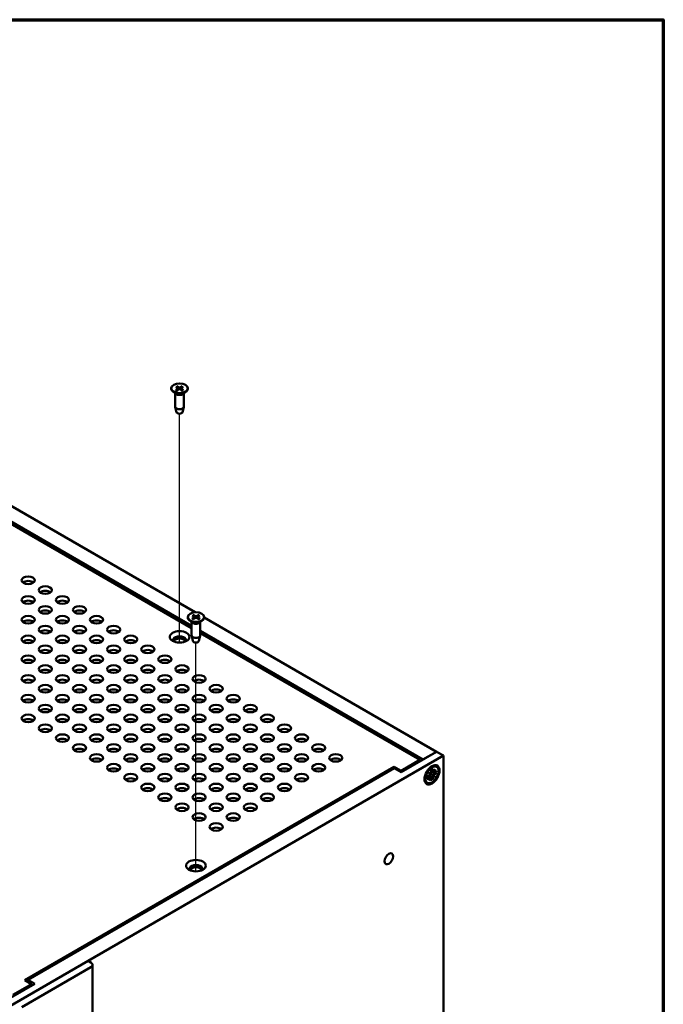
# Model space of a CAD drawing. Header units: millimetres. Extents: x 25 to 1702, y 51 to 1067.
# Tile 15 of 15: x 1490 to 1702, y 743 to 1067. Entities that reach past the tile are written whole.
import ezdxf

# ---------------------------------------------------------------- set-up
doc = ezdxf.new("R2010")
doc.units = ezdxf.units.MM
doc.header["$LTSCALE"] = 2
for name, color, linetype, lineweight in [('Border (ANSI)', 7, 'Continuous', 70), ('Tweak Trail (ANSI)', 7, 'Continuous', 25), ('Visible (ANSI)', 7, 'Continuous', 50)]:
    doc.layers.add(name, color=color, linetype=linetype, lineweight=lineweight)

# ---------------------------------------------------------------- blocks, each defined once
blk = doc.blocks.new('Borders Default Border')
at = {"layer": 'Border (ANSI)', "flags": 128}
blk.add_lwpolyline([(12.7, 25.4), (12.7, 533.4), (850.9, 533.4), (850.9, 25.4), (12.7, 25.4)], dxfattribs=at)

msp = doc.modelspace()

# ---------------------------------------------------------------- linework, layer by layer
at = {"layer": 'Tweak Trail (ANSI)'}
for p, q in [((1542.871, 862.2405), (1542.871, 937.4101)), ((1548.2627, 787.1126), (1548.2627, 862.2822))]:
    msp.add_line(p, q, dxfattribs=at)
at = {"layer": 'Visible (ANSI)'}
for p, q in [((1548.0378, 872.2005), (1333.6734, 995.9638)), ((1329.1833, 993.3715), (1546.8403, 867.7072)), ((1546.8403, 866.9691), (1329.1833, 992.6334)), ((1540.1564, 945.7665), (1540.1564, 945.6344)), ((1541.726, 943.8897), (1540.6858, 944.7045)), ((1541.6497, 946.2861), (1542.3783, 945.8452)), ((1541.6497, 945.2469), (1542.3783, 945.6879)), ((1541.971, 946.4717), (1542.7348, 946.051)), ((1541.971, 945.0614), (1542.7348, 945.4821)), ((1542.4328, 945.7679), (1542.4424, 945.321)), ((1543.7709, 946.4717), (1543.0072, 946.051)), ((1543.7709, 945.0614), (1543.0072, 945.4821)), ((1543.3091, 945.7679), (1543.2996, 945.321)), ((1544.0923, 946.2861), (1543.3637, 945.8452)), ((1544.0923, 945.2469), (1543.3637, 945.6879)), ((1544.0159, 943.8897), (1545.0561, 944.7045)), ((1545.5856, 945.7665), (1545.5856, 945.6344)), ((1541.4486, 944.1071), (1541.4486, 939.7107)), ((1544.2934, 944.1071), (1544.2934, 939.7107)), ((1541.8776, 937.908), (1541.4627, 939.5953)), ((1543.8643, 937.908), (1544.2793, 939.5953)), ((1545.548, 870.6386), (1545.548, 870.5065)), ((1547.0413, 871.1582), (1547.77, 870.7173)), ((1547.0413, 870.119), (1547.77, 870.56)), ((1547.3627, 871.3438), (1548.1265, 870.9231)), ((1547.3627, 869.9335), (1548.1265, 870.3542)), ((1547.8245, 870.64), (1547.8341, 870.1931)), ((1549.1626, 871.3438), (1548.3989, 870.9231)), ((1549.1626, 869.9335), (1548.3989, 870.3542)), ((1548.7008, 870.64), (1548.6913, 870.1931)), ((1549.484, 871.1582), (1548.7554, 870.7173)), ((1549.484, 870.119), (1548.7554, 870.56)), ((1550.9773, 870.6386), (1550.9773, 870.5065)), ((1627.3349, 826.4183), (1550.9773, 870.5034)), ((1547.1177, 868.7619), (1546.0775, 869.5766)), ((1546.8403, 868.9792), (1546.8403, 864.5828)), ((1549.4076, 868.7619), (1550.4478, 869.5766)), ((1549.6851, 868.9792), (1549.6851, 864.5828)), ((1547.2693, 862.7801), (1546.8544, 864.4674)), ((1549.256, 862.7801), (1549.6709, 864.4674)), ((1549.6851, 866.0647), (1622.8448, 823.8259)), ((1621.7841, 823.7003), (1549.6851, 865.3267)), ((1512.8434, 757.7243), (1629.5799, 825.1221)), ((1615.6676, 819.6822), (1627.3349, 826.4183)), ((1622.8448, 823.8259), (1627.3349, 826.4183)), ((1627.3349, 826.4183), (1629.5799, 825.1221)), ((1629.5799, 825.1221), (1629.5799, 680.5712)), ((1492.0123, 751.3689), (1613.4226, 821.4651)), ((1613.4226, 820.9784), (1613.4226, 821.4651)), ((1613.4226, 821.4651), (1615.6676, 820.1689)), ((1615.6676, 820.1689), (1621.7841, 823.7003)), ((1621.7841, 823.2136), (1621.7841, 823.7003)), ((1627.3195, 821.4454), (1626.9312, 821.6696)), ((1613.4226, 820.9784), (1493.073, 751.4945)), ((1613.4226, 820.9784), (1615.6676, 819.6822)), ((1615.6676, 819.6822), (1615.6676, 820.1689)), ((1624.2557, 818.3772), (1625.0867, 818.6652)), ((1624.2557, 817.4856), (1625.0867, 818.1571)), ((1624.7414, 819.4437), (1625.4344, 819.1817)), ((1624.7414, 819.4437), (1625.1785, 819.1913)), ((1625.3148, 818.9745), (1624.7414, 819.4437)), ((1624.7414, 816.98), (1625.3148, 818.1112)), ((1625.4344, 818.0422), (1624.7414, 816.98)), ((1625.2697, 818.1916), (1624.7708, 818.5557)), ((1625.5435, 818.0335), (1624.8096, 818.5692)), ((1626.1765, 818.6152), (1625.1784, 819.1914)), ((1625.4222, 820.3976), (1625.5882, 819.5339)), ((1626.0899, 819.6122), (1625.5251, 819.8622)), ((1626.3637, 819.4542), (1625.5329, 819.8219)), ((1626.1943, 820.8434), (1626.0283, 819.7879)), ((1626.1943, 817.2579), (1626.0283, 818.1216)), ((1626.875, 818.2118), (1626.1765, 818.6152)), ((1626.1821, 819.6133), (1626.875, 820.6755)), ((1626.875, 818.2118), (1626.1821, 818.4738)), ((1626.875, 820.6755), (1626.3016, 819.5443)), ((1626.3016, 818.681), (1626.875, 818.2118)), ((1627.3608, 820.1699), (1626.5298, 819.4984)), ((1627.3608, 819.2783), (1626.5298, 818.9903)), ((1624.2969, 816.2101), (1623.9086, 816.4343)), ((1625.4222, 816.8121), (1625.5882, 817.8676)), ((1486.603, 742.5822), (1512.8366, 757.7282)), ((1512.8366, 757.7282), (1513.6675, 757.2485)), ((1513.6675, 755.6155), (1491.0931, 742.5822)), ((1514.2533, 611.8811), (1514.2533, 756.432)), ((1495.318, 750.1984), (1483.6508, 743.4623)), ((1494.2574, 750.0727), (1492.0123, 751.3689)), ((1493.073, 750.7565), (1493.073, 751.4945)), ((1493.073, 751.4945), (1495.318, 750.1984)), ((1488.1409, 746.5414), (1494.2574, 750.0727)), ((1494.2574, 749.586), (1494.2574, 750.0727))]:
    msp.add_line(p, q, dxfattribs=at)
for centre, major_axis in [((1542.871, 945.7665), (2.7146, 0)), ((1493.1524, 882.7227), (-2.16, 0)), ((1498.765, 879.4822), (-2.16, 0)), ((1493.1524, 876.2417), (-2.16, 0)), ((1504.3777, 876.2417), (-2.16, 0)), ((1498.765, 873.0013), (-2.16, 0)), ((1509.9903, 873.0013), (-2.16, 0)), ((1493.1524, 869.7608), (-2.16, 0)), ((1504.3777, 869.7608), (-2.16, 0)), ((1515.603, 869.7608), (-2.16, 0)), ((1548.2627, 870.6386), (2.7146, 0)), ((1498.765, 866.5203), (-2.16, 0)), ((1509.9903, 866.5203), (-2.16, 0)), ((1521.2157, 866.5203), (-2.16, 0)), ((1493.1524, 863.2799), (-2.16, 0)), ((1504.3777, 863.2799), (-2.16, 0)), ((1515.603, 863.2799), (-2.16, 0)), ((1526.8283, 863.2799), (-2.16, 0)), ((1542.871, 864.1169), (-3.25, 0)), ((1498.765, 860.0394), (-2.16, 0)), ((1509.9903, 860.0394), (-2.16, 0)), ((1521.2157, 860.0394), (-2.16, 0)), ((1532.441, 860.0394), (-2.16, 0)), ((1493.1524, 856.7989), (-2.16, 0)), ((1504.3777, 856.7989), (-2.16, 0)), ((1515.603, 856.7989), (-2.16, 0)), ((1526.8283, 856.7989), (-2.16, 0)), ((1538.0536, 856.7989), (-2.16, 0)), ((1498.765, 853.5584), (-2.16, 0)), ((1509.9903, 853.5584), (-2.16, 0)), ((1521.2157, 853.5584), (-2.16, 0)), ((1532.441, 853.5584), (-2.16, 0)), ((1543.6663, 853.5584), (-2.16, 0)), ((1493.1524, 850.318), (-2.16, 0)), ((1504.3777, 850.318), (-2.16, 0)), ((1515.603, 850.318), (-2.16, 0)), ((1526.8283, 850.318), (-2.16, 0)), ((1538.0536, 850.318), (-2.16, 0)), ((1549.279, 850.318), (-2.16, 0)), ((1498.765, 847.0775), (-2.16, 0)), ((1509.9903, 847.0775), (-2.16, 0)), ((1521.2157, 847.0775), (-2.16, 0)), ((1532.441, 847.0775), (-2.16, 0)), ((1543.6663, 847.0775), (-2.16, 0)), ((1554.8916, 847.0775), (-2.16, 0)), ((1493.1524, 843.837), (-2.16, 0)), ((1504.3777, 843.837), (-2.16, 0)), ((1515.603, 843.837), (-2.16, 0)), ((1526.8283, 843.837), (-2.16, 0)), ((1538.0536, 843.837), (-2.16, 0)), ((1549.279, 843.837), (-2.16, 0)), ((1560.5043, 843.837), (-2.16, 0)), ((1498.765, 840.5966), (-2.16, 0)), ((1509.9903, 840.5966), (-2.16, 0)), ((1521.2157, 840.5966), (-2.16, 0)), ((1532.441, 840.5966), (-2.16, 0)), ((1543.6663, 840.5966), (-2.16, 0)), ((1554.8916, 840.5966), (-2.16, 0)), ((1566.1169, 840.5966), (-2.16, 0)), ((1493.1524, 837.3561), (-2.16, 0)), ((1504.3777, 837.3561), (-2.16, 0)), ((1515.603, 837.3561), (-2.16, 0)), ((1526.8283, 837.3561), (-2.16, 0)), ((1538.0536, 837.3561), (-2.16, 0)), ((1549.279, 837.3561), (-2.16, 0)), ((1560.5043, 837.3561), (-2.16, 0)), ((1571.7296, 837.3561), (-2.16, 0)), ((1498.765, 834.1156), (-2.16, 0)), ((1509.9903, 834.1156), (-2.16, 0)), ((1521.2157, 834.1156), (-2.16, 0)), ((1532.441, 834.1156), (-2.16, 0)), ((1543.6663, 834.1156), (-2.16, 0)), ((1554.8916, 834.1156), (-2.16, 0)), ((1566.1169, 834.1156), (-2.16, 0)), ((1577.3423, 834.1156), (-2.16, 0)), ((1504.3777, 830.8751), (-2.16, 0)), ((1515.603, 830.8751), (-2.16, 0)), ((1526.8283, 830.8751), (-2.16, 0)), ((1538.0536, 830.8751), (-2.16, 0)), ((1549.279, 830.8751), (-2.16, 0)), ((1560.5043, 830.8751), (-2.16, 0)), ((1571.7296, 830.8751), (-2.16, 0)), ((1582.9549, 830.8751), (-2.16, 0)), ((1509.9903, 827.6347), (-2.16, 0)), ((1521.2157, 827.6347), (-2.16, 0)), ((1532.441, 827.6347), (-2.16, 0)), ((1543.6663, 827.6347), (-2.16, 0)), ((1554.8916, 827.6347), (-2.16, 0)), ((1566.1169, 827.6347), (-2.16, 0)), ((1577.3423, 827.6347), (-2.16, 0)), ((1588.5676, 827.6347), (-2.16, 0)), ((1515.603, 824.3942), (-2.16, 0)), ((1526.8283, 824.3942), (-2.16, 0)), ((1538.0536, 824.3942), (-2.16, 0)), ((1549.279, 824.3942), (-2.16, 0)), ((1560.5043, 824.3942), (-2.16, 0)), ((1571.7296, 824.3942), (-2.16, 0)), ((1582.9549, 824.3942), (-2.16, 0)), ((1594.1802, 824.3942), (-2.16, 0)), ((1521.2157, 821.1537), (-2.16, 0)), ((1532.441, 821.1537), (-2.16, 0)), ((1543.6663, 821.1537), (-2.16, 0)), ((1554.8916, 821.1537), (-2.16, 0)), ((1566.1169, 821.1537), (-2.16, 0)), ((1577.3423, 821.1537), (-2.16, 0)), ((1588.5676, 821.1537), (-2.16, 0)), ((1625.8082, 818.8278), (-1.75, -3.0311)), ((1625.8082, 818.8278), (-1.5113, -2.6176)), ((1526.8283, 817.9133), (-2.16, 0)), ((1538.0536, 817.9133), (-2.16, 0)), ((1549.279, 817.9133), (-2.16, 0)), ((1560.5043, 817.9133), (-2.16, 0)), ((1571.7296, 817.9133), (-2.16, 0)), ((1582.9549, 817.9133), (-2.16, 0)), ((1532.441, 814.6728), (-2.16, 0)), ((1543.6663, 814.6728), (-2.16, 0)), ((1554.8916, 814.6728), (-2.16, 0)), ((1566.1169, 814.6728), (-2.16, 0)), ((1577.3423, 814.6728), (-2.16, 0)), ((1538.0536, 811.4323), (-2.16, 0)), ((1549.279, 811.4323), (-2.16, 0)), ((1560.5043, 811.4323), (-2.16, 0)), ((1571.7296, 811.4323), (-2.16, 0)), ((1543.6663, 808.1918), (-2.16, 0)), ((1554.8916, 808.1918), (-2.16, 0)), ((1566.1169, 808.1918), (-2.16, 0)), ((1549.279, 804.9514), (-2.16, 0)), ((1560.5043, 804.9514), (-2.16, 0)), ((1554.8916, 801.7109), (-2.16, 0)), ((1611.6194, 791.2424), (-0.9905, -1.7156)), ((1548.2627, 788.989), (-3.25, 0))]:
    msp.add_ellipse(centre, major_axis=major_axis, ratio=0.57735027, dxfattribs=at)
for centre, major_axis, ratio, start_param, end_param in [((1542.871, 945.6344), (2.7146, 0), 0.57735027, 3.14159265, 6.28318531), ((1542.2355, 945.7665), (0.1973, 0), 0.57735027, 5.52131728, 7.04505333), ((1542.871, 946.1334), (0.1973, 0), 0.57735027, 3.95052096, 5.474257), ((1542.871, 945.3996), (-0.1973, 0), 0.57735027, 3.95052096, 5.474257), ((1543.5064, 945.7665), (-0.1973, 0), 0.57735027, 5.52131728, 7.04505333), ((1542.871, 944.377), (-1.4224, 0), 0.57735027, 0.6351932, 2.50639946), ((1542.871, 939.7107), (1.4224, 0), 0.57735027, 3.14159265, 6.28318531), ((1542.871, 937.9894), (-1.0033, 0), 0.57735027, 0.14103652, 3.00055613), ((1493.1524, 881.253), (-2.16, 0), 0.57735027, 3.7717299, 5.65304806), ((1498.765, 878.0125), (-2.16, 0), 0.57735027, 3.7717299, 5.65304806), ((1493.1524, 874.772), (-2.16, 0), 0.57735027, 3.7717299, 5.65304806), ((1504.3777, 874.772), (-2.16, 0), 0.57735027, 3.7717299, 5.65304806), ((1498.765, 871.5316), (-2.16, 0), 0.57735027, 3.7717299, 5.65304806), ((1509.9903, 871.5316), (-2.16, 0), 0.57735027, 3.7717299, 5.65304806), ((1548.2627, 870.5065), (2.7146, 0), 0.57735027, 3.14159265, 6.28318531), ((1547.6272, 870.6386), (0.1973, 0), 0.57735027, 5.52131728, 7.04505333), ((1548.2627, 871.0055), (0.1973, 0), 0.57735027, 3.95052096, 5.474257), ((1548.2627, 870.2717), (-0.1973, 0), 0.57735027, 3.95052096, 5.474257), ((1548.8981, 870.6386), (-0.1973, 0), 0.57735027, 5.52131728, 7.04505333), ((1493.1524, 868.2911), (-2.16, 0), 0.57735027, 3.7717299, 5.65304806), ((1504.3777, 868.2911), (-2.16, 0), 0.57735027, 3.7717299, 5.65304806), ((1515.603, 868.2911), (-2.16, 0), 0.57735027, 3.7717299, 5.65304806), ((1548.2627, 869.2491), (-1.4224, 0), 0.57735027, 0.6351932, 2.50639946), ((1498.765, 865.0506), (-2.16, 0), 0.57735027, 3.7717299, 5.65304806), ((1509.9903, 865.0506), (-2.16, 0), 0.57735027, 3.7717299, 5.65304806), ((1521.2157, 865.0506), (-2.16, 0), 0.57735027, 3.7717299, 5.65304806), ((1542.871, 863.0837), (2.15, 0), 0.57735027, 5.91947237, 9.78849089), ((1542.871, 862.6472), (2.15, 0), 0.57735027, 0.1767399, 2.96485276), ((1542.871, 862.6472), (-2, 0), 0.57735027, 3.1334903, 6.29128766), ((1542.871, 862.4381), (2, 0), 0.57735027, 0.16344736, 2.97814529), ((1548.2627, 864.5828), (1.4224, 0), 0.57735027, 3.14159265, 6.28318531), ((1493.1524, 861.8102), (-2.16, 0), 0.57735027, 3.7717299, 5.65304806), ((1504.3777, 861.8102), (-2.16, 0), 0.57735027, 3.7717299, 5.65304806), ((1515.603, 861.8102), (-2.16, 0), 0.57735027, 3.7717299, 5.65304806), ((1526.8283, 861.8102), (-2.16, 0), 0.57735027, 3.7717299, 5.65304806), ((1548.2627, 862.8615), (-1.0033, 0), 0.57735027, 0.14103652, 3.00055613), ((1498.765, 858.5697), (-2.16, 0), 0.57735027, 3.7717299, 5.65304806), ((1509.9903, 858.5697), (-2.16, 0), 0.57735027, 3.7717299, 5.65304806), ((1521.2157, 858.5697), (-2.16, 0), 0.57735027, 3.7717299, 5.65304806), ((1532.441, 858.5697), (-2.16, 0), 0.57735027, 3.7717299, 5.65304806), ((1493.1524, 855.3292), (-2.16, 0), 0.57735027, 3.7717299, 5.65304806), ((1504.3777, 855.3292), (-2.16, 0), 0.57735027, 3.7717299, 5.65304806), ((1515.603, 855.3292), (-2.16, 0), 0.57735027, 3.7717299, 5.65304806), ((1526.8283, 855.3292), (-2.16, 0), 0.57735027, 3.7717299, 5.65304806), ((1538.0536, 855.3292), (-2.16, 0), 0.57735027, 3.7717299, 5.65304806), ((1498.765, 852.0887), (-2.16, 0), 0.57735027, 3.7717299, 5.65304806), ((1509.9903, 852.0887), (-2.16, 0), 0.57735027, 3.7717299, 5.65304806), ((1521.2157, 852.0887), (-2.16, 0), 0.57735027, 3.7717299, 5.65304806), ((1532.441, 852.0887), (-2.16, 0), 0.57735027, 3.7717299, 5.65304806), ((1543.6663, 852.0887), (-2.16, 0), 0.57735027, 3.7717299, 5.65304806), ((1493.1524, 848.8483), (-2.16, 0), 0.57735027, 3.7717299, 5.65304806), ((1504.3777, 848.8483), (-2.16, 0), 0.57735027, 3.7717299, 5.65304806), ((1515.603, 848.8483), (-2.16, 0), 0.57735027, 3.7717299, 5.65304806), ((1526.8283, 848.8483), (-2.16, 0), 0.57735027, 3.7717299, 5.65304806), ((1538.0536, 848.8483), (-2.16, 0), 0.57735027, 3.7717299, 5.65304806), ((1549.279, 848.8483), (-2.16, 0), 0.57735027, 3.7717299, 5.65304806), ((1498.765, 845.6078), (-2.16, 0), 0.57735027, 3.7717299, 5.65304806), ((1509.9903, 845.6078), (-2.16, 0), 0.57735027, 3.7717299, 5.65304806), ((1521.2157, 845.6078), (-2.16, 0), 0.57735027, 3.7717299, 5.65304806), ((1532.441, 845.6078), (-2.16, 0), 0.57735027, 3.7717299, 5.65304806), ((1543.6663, 845.6078), (-2.16, 0), 0.57735027, 3.7717299, 5.65304806), ((1554.8916, 845.6078), (-2.16, 0), 0.57735027, 3.7717299, 5.65304806), ((1493.1524, 842.3673), (-2.16, 0), 0.57735027, 3.7717299, 5.65304806), ((1504.3777, 842.3673), (-2.16, 0), 0.57735027, 3.7717299, 5.65304806), ((1515.603, 842.3673), (-2.16, 0), 0.57735027, 3.7717299, 5.65304806), ((1526.8283, 842.3673), (-2.16, 0), 0.57735027, 3.7717299, 5.65304806), ((1538.0536, 842.3673), (-2.16, 0), 0.57735027, 3.7717299, 5.65304806), ((1549.279, 842.3673), (-2.16, 0), 0.57735027, 3.7717299, 5.65304806), ((1560.5043, 842.3673), (-2.16, 0), 0.57735027, 3.7717299, 5.65304806), ((1498.765, 839.1269), (-2.16, 0), 0.57735027, 3.7717299, 5.65304806), ((1509.9903, 839.1269), (-2.16, 0), 0.57735027, 3.7717299, 5.65304806), ((1521.2157, 839.1269), (-2.16, 0), 0.57735027, 3.7717299, 5.65304806), ((1532.441, 839.1269), (-2.16, 0), 0.57735027, 3.7717299, 5.65304806), ((1543.6663, 839.1269), (-2.16, 0), 0.57735027, 3.7717299, 5.65304806), ((1554.8916, 839.1269), (-2.16, 0), 0.57735027, 3.7717299, 5.65304806), ((1566.1169, 839.1269), (-2.16, 0), 0.57735027, 3.7717299, 5.65304806), ((1493.1524, 835.8864), (-2.16, 0), 0.57735027, 3.7717299, 5.65304806), ((1504.3777, 835.8864), (-2.16, 0), 0.57735027, 3.7717299, 5.65304806), ((1515.603, 835.8864), (-2.16, 0), 0.57735027, 3.7717299, 5.65304806), ((1526.8283, 835.8864), (-2.16, 0), 0.57735027, 3.7717299, 5.65304806), ((1538.0536, 835.8864), (-2.16, 0), 0.57735027, 3.7717299, 5.65304806), ((1549.279, 835.8864), (-2.16, 0), 0.57735027, 3.7717299, 5.65304806), ((1560.5043, 835.8864), (-2.16, 0), 0.57735027, 3.7717299, 5.65304806), ((1571.7296, 835.8864), (-2.16, 0), 0.57735027, 3.7717299, 5.65304806), ((1498.765, 832.6459), (-2.16, 0), 0.57735027, 3.7717299, 5.65304806), ((1509.9903, 832.6459), (-2.16, 0), 0.57735027, 3.7717299, 5.65304806), ((1521.2157, 832.6459), (-2.16, 0), 0.57735027, 3.7717299, 5.65304806), ((1532.441, 832.6459), (-2.16, 0), 0.57735027, 3.7717299, 5.65304806), ((1543.6663, 832.6459), (-2.16, 0), 0.57735027, 3.7717299, 5.65304806), ((1554.8916, 832.6459), (-2.16, 0), 0.57735027, 3.7717299, 5.65304806), ((1566.1169, 832.6459), (-2.16, 0), 0.57735027, 3.7717299, 5.65304806), ((1577.3423, 832.6459), (-2.16, 0), 0.57735027, 3.7717299, 5.65304806), ((1504.3777, 829.4054), (-2.16, 0), 0.57735027, 3.7717299, 5.65304806), ((1515.603, 829.4054), (-2.16, 0), 0.57735027, 3.7717299, 5.65304806), ((1526.8283, 829.4054), (-2.16, 0), 0.57735027, 3.7717299, 5.65304806), ((1538.0536, 829.4054), (-2.16, 0), 0.57735027, 3.7717299, 5.65304806), ((1549.279, 829.4054), (-2.16, 0), 0.57735027, 3.7717299, 5.65304806), ((1560.5043, 829.4054), (-2.16, 0), 0.57735027, 3.7717299, 5.65304806), ((1571.7296, 829.4054), (-2.16, 0), 0.57735027, 3.7717299, 5.65304806), ((1582.9549, 829.4054), (-2.16, 0), 0.57735027, 3.7717299, 5.65304806), ((1509.9903, 826.165), (-2.16, 0), 0.57735027, 3.7717299, 5.65304806), ((1521.2157, 826.165), (-2.16, 0), 0.57735027, 3.7717299, 5.65304806), ((1532.441, 826.165), (-2.16, 0), 0.57735027, 3.7717299, 5.65304806), ((1543.6663, 826.165), (-2.16, 0), 0.57735027, 3.7717299, 5.65304806), ((1554.8916, 826.165), (-2.16, 0), 0.57735027, 3.7717299, 5.65304806), ((1566.1169, 826.165), (-2.16, 0), 0.57735027, 3.7717299, 5.65304806), ((1577.3423, 826.165), (-2.16, 0), 0.57735027, 3.7717299, 5.65304806), ((1588.5676, 826.165), (-2.16, 0), 0.57735027, 3.7717299, 5.65304806), ((1515.603, 822.9245), (-2.16, 0), 0.57735027, 3.7717299, 5.65304806), ((1526.8283, 822.9245), (-2.16, 0), 0.57735027, 3.7717299, 5.65304806), ((1538.0536, 822.9245), (-2.16, 0), 0.57735027, 3.7717299, 5.65304806), ((1549.279, 822.9245), (-2.16, 0), 0.57735027, 3.7717299, 5.65304806), ((1560.5043, 822.9245), (-2.16, 0), 0.57735027, 3.7717299, 5.65304806), ((1571.7296, 822.9245), (-2.16, 0), 0.57735027, 3.7717299, 5.65304806), ((1582.9549, 822.9245), (-2.16, 0), 0.57735027, 3.7717299, 5.65304806), ((1594.1802, 822.9245), (-2.16, 0), 0.57735027, 3.7717299, 5.65304806), ((1521.2157, 819.684), (-2.16, 0), 0.57735027, 3.7717299, 5.65304806), ((1532.441, 819.684), (-2.16, 0), 0.57735027, 3.7717299, 5.65304806), ((1543.6663, 819.684), (-2.16, 0), 0.57735027, 3.7717299, 5.65304806), ((1554.8916, 819.684), (-2.16, 0), 0.57735027, 3.7717299, 5.65304806), ((1566.1169, 819.684), (-2.16, 0), 0.57735027, 3.7717299, 5.65304806), ((1577.3423, 819.684), (-2.16, 0), 0.57735027, 3.7717299, 5.65304806), ((1588.5676, 819.684), (-2.16, 0), 0.57735027, 3.7717299, 5.65304806), ((1625.1246, 818.9063), (0.1369, 0.2371), 0.57735027, 3.72976432, 5.3106226), ((1625.1246, 817.9598), (0.1369, 0.2371), 0.57735027, 5.68495169, 7.26580997), ((1625.5482, 819.2499), (0.4454, 0.0287), 0.14124319, 3.72429495, 4.44502398), ((1625.3126, 818.8419), (-0.1978, 0.4001), 0.14124319, 4.97975398, 5.70048301), ((1625.5482, 817.7195), (-0.4247, 0.2713), 0.49491734, 5.27687197, 5.63631649), ((1625.3984, 819.3805), (0.1369, 0.2371), 0.57735027, 4.11415537, 5.69501364), ((1625.3984, 817.8018), (0.1369, 0.2371), 0.57735027, 5.30056065, 6.88141892), ((1626.2181, 819.8537), (-0.1369, -0.2371), 0.57735027, 5.30056065, 6.88141892), ((1626.2181, 818.275), (-0.1369, -0.2371), 0.57735027, 4.11415537, 5.69501364), ((1626.4024, 818.2127), (0.2229, -0.4046), 0.21077316, 3.17999778, 3.90072681), ((1626.638, 818.6207), (-0.4618, -0.0093), 0.21077316, 5.52405115, 6.24478018), ((1626.638, 819.6071), (0.4473, -0.2321), 0.49491734, 3.78846147, 4.14790599), ((1626.4918, 819.6957), (-0.1369, -0.2371), 0.57735027, 5.68495169, 7.26580997), ((1626.4918, 818.7492), (-0.1369, -0.2371), 0.57735027, 3.72976432, 5.3106226), ((1526.8283, 816.4436), (-2.16, 0), 0.57735027, 3.7717299, 5.65304806), ((1538.0536, 816.4436), (-2.16, 0), 0.57735027, 3.7717299, 5.65304806), ((1549.279, 816.4436), (-2.16, 0), 0.57735027, 3.7717299, 5.65304806), ((1560.5043, 816.4436), (-2.16, 0), 0.57735027, 3.7717299, 5.65304806), ((1571.7296, 816.4436), (-2.16, 0), 0.57735027, 3.7717299, 5.65304806), ((1582.9549, 816.4436), (-2.16, 0), 0.57735027, 3.7717299, 5.65304806), ((1532.441, 813.2031), (-2.16, 0), 0.57735027, 3.7717299, 5.65304806), ((1543.6663, 813.2031), (-2.16, 0), 0.57735027, 3.7717299, 5.65304806), ((1554.8916, 813.2031), (-2.16, 0), 0.57735027, 3.7717299, 5.65304806), ((1566.1169, 813.2031), (-2.16, 0), 0.57735027, 3.7717299, 5.65304806), ((1577.3423, 813.2031), (-2.16, 0), 0.57735027, 3.7717299, 5.65304806), ((1538.0536, 809.9626), (-2.16, 0), 0.57735027, 3.7717299, 5.65304806), ((1549.279, 809.9626), (-2.16, 0), 0.57735027, 3.7717299, 5.65304806), ((1560.5043, 809.9626), (-2.16, 0), 0.57735027, 3.7717299, 5.65304806), ((1571.7296, 809.9626), (-2.16, 0), 0.57735027, 3.7717299, 5.65304806), ((1543.6663, 806.7222), (-2.16, 0), 0.57735027, 3.7717299, 5.65304806), ((1554.8916, 806.7222), (-2.16, 0), 0.57735027, 3.7717299, 5.65304806), ((1566.1169, 806.7222), (-2.16, 0), 0.57735027, 3.7717299, 5.65304806), ((1549.279, 803.4817), (-2.16, 0), 0.57735027, 3.7717299, 5.65304806), ((1560.5043, 803.4817), (-2.16, 0), 0.57735027, 3.7717299, 5.65304806), ((1554.8916, 800.2412), (-2.16, 0), 0.57735027, 3.7717299, 5.65304806), ((1548.2627, 787.9558), (2.15, 0), 0.57735027, 5.91947237, 9.78849089), ((1548.2627, 787.5193), (2.15, 0), 0.57735027, 0.1767399, 2.96485276), ((1548.2627, 787.5193), (-2, 0), 0.57735027, 3.1334903, 6.29128766), ((1548.2627, 787.3102), (2, 0), 0.57735027, 0.16344736, 2.97814529), ((1512.2533, 756.432), (2, 0), 0.57735027, 5.49778714, 7.06858347)]:
    msp.add_ellipse(centre, major_axis=major_axis, ratio=ratio, start_param=start_param, end_param=end_param, dxfattribs=at)
for points, knots in [([(1541.6497, 945.2469), (1541.6576, 945.2517), (1541.667, 945.2552), (1541.6817, 945.2569), (1541.6897, 945.2554), (1541.6967, 945.2515), (1541.6981, 945.2505), (1541.6993, 945.2495)], [0.01365395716, 0.01365395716, 0.01365395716, 0.01365395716, 0.01710884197, 0.01710884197, 0.0205337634, 0.0205337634, 0.02133057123, 0.02133057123, 0.02133057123, 0.02133057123]), ([(1541.9964, 945.0754), (1541.9783, 945.0832), (1541.9606, 945.0912), (1541.92, 945.1106), (1541.8975, 945.1221), (1541.8538, 945.1458), (1541.8326, 945.1581), (1541.7919, 945.1832), (1541.7722, 945.196), (1541.7346, 945.2224), (1541.7165, 945.2358), (1541.6994, 945.2495)], [4.571081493, 4.571081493, 4.571081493, 4.571081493, 4.618215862, 4.618215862, 4.681385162, 4.681385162, 4.744554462, 4.744554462, 4.807723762, 4.807723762, 4.870893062, 4.870893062, 4.870893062, 4.870893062]), ([(1541.971, 946.4717), (1541.9794, 946.4671), (1541.9891, 946.4595), (1542.0044, 946.4438), (1542.0126, 946.433), (1542.0229, 946.4153), (1542.0273, 946.4057), (1542.0305, 946.3969)], [0.01365395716, 0.01365395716, 0.01365395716, 0.01365395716, 0.01710884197, 0.01710884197, 0.0205337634, 0.0205337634, 0.02328385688, 0.02328385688, 0.02328385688, 0.02328385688]), ([(1543.7115, 946.3969), (1543.7146, 946.4057), (1543.719, 946.4153), (1543.7294, 946.433), (1543.7376, 946.4438), (1543.7528, 946.4595), (1543.7626, 946.4671), (1543.7709, 946.4717)], [0.03129953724, 0.03129953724, 0.03129953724, 0.03129953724, 0.03404963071, 0.03404963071, 0.03747455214, 0.03747455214, 0.04092943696, 0.04092943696, 0.04092943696, 0.04092943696]), ([(1544.0426, 945.2495), (1544.0254, 945.2358), (1544.0074, 945.2224), (1543.9697, 945.196), (1543.9501, 945.1832), (1543.9093, 945.1581), (1543.8882, 945.1458), (1543.8445, 945.1221), (1543.8219, 945.1106), (1543.7813, 945.0912), (1543.7636, 945.0832), (1543.7456, 945.0754)], [2.983088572, 2.983088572, 2.983088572, 2.983088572, 3.046257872, 3.046257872, 3.109427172, 3.109427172, 3.172596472, 3.172596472, 3.235765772, 3.235765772, 3.282900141, 3.282900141, 3.282900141, 3.282900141]), ([(1544.0426, 945.2495), (1544.0439, 945.2505), (1544.0452, 945.2515), (1544.0522, 945.2554), (1544.0602, 945.2569), (1544.075, 945.2552), (1544.0844, 945.2517), (1544.0923, 945.2469)], [0.03325282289, 0.03325282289, 0.03325282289, 0.03325282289, 0.03404963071, 0.03404963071, 0.03747455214, 0.03747455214, 0.04092943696, 0.04092943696, 0.04092943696, 0.04092943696]), ([(1547.0413, 870.119), (1547.0493, 870.1239), (1547.0587, 870.1273), (1547.0734, 870.129), (1547.0814, 870.1276), (1547.0884, 870.1236), (1547.0897, 870.1226), (1547.091, 870.1216)], [0.01365395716, 0.01365395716, 0.01365395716, 0.01365395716, 0.01710884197, 0.01710884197, 0.0205337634, 0.0205337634, 0.02133057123, 0.02133057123, 0.02133057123, 0.02133057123]), ([(1547.3881, 869.9475), (1547.37, 869.9553), (1547.3523, 869.9634), (1547.3117, 869.9827), (1547.2892, 869.9942), (1547.2454, 870.018), (1547.2243, 870.0302), (1547.1835, 870.0553), (1547.1639, 870.0682), (1547.1263, 870.0945), (1547.1082, 870.1079), (1547.091, 870.1216)], [4.571081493, 4.571081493, 4.571081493, 4.571081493, 4.618215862, 4.618215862, 4.681385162, 4.681385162, 4.744554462, 4.744554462, 4.807723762, 4.807723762, 4.870893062, 4.870893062, 4.870893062, 4.870893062]), ([(1547.3627, 871.3438), (1547.371, 871.3392), (1547.3808, 871.3316), (1547.3961, 871.3159), (1547.4042, 871.3052), (1547.4146, 871.2874), (1547.419, 871.2778), (1547.4222, 871.269)], [0.01365395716, 0.01365395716, 0.01365395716, 0.01365395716, 0.01710884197, 0.01710884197, 0.0205337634, 0.0205337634, 0.02328385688, 0.02328385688, 0.02328385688, 0.02328385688]), ([(1549.1032, 871.269), (1549.1063, 871.2778), (1549.1107, 871.2874), (1549.1211, 871.3052), (1549.1293, 871.3159), (1549.1445, 871.3316), (1549.1543, 871.3392), (1549.1626, 871.3438)], [0.03129953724, 0.03129953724, 0.03129953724, 0.03129953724, 0.03404963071, 0.03404963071, 0.03747455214, 0.03747455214, 0.04092943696, 0.04092943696, 0.04092943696, 0.04092943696]), ([(1549.4343, 870.1216), (1549.4171, 870.1079), (1549.3991, 870.0945), (1549.3614, 870.0682), (1549.3418, 870.0553), (1549.301, 870.0302), (1549.2799, 870.018), (1549.2362, 869.9942), (1549.2136, 869.9827), (1549.173, 869.9634), (1549.1553, 869.9553), (1549.1373, 869.9475)], [2.983088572, 2.983088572, 2.983088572, 2.983088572, 3.046257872, 3.046257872, 3.109427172, 3.109427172, 3.172596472, 3.172596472, 3.235765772, 3.235765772, 3.282900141, 3.282900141, 3.282900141, 3.282900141]), ([(1549.4343, 870.1216), (1549.4356, 870.1226), (1549.4369, 870.1236), (1549.4439, 870.1276), (1549.4519, 870.129), (1549.4666, 870.1273), (1549.476, 870.1239), (1549.484, 870.119)], [0.03325282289, 0.03325282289, 0.03325282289, 0.03325282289, 0.03404963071, 0.03404963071, 0.03747455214, 0.03747455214, 0.04092943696, 0.04092943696, 0.04092943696, 0.04092943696]), ([(1624.3107, 817.6202), (1624.3, 817.6638), (1624.2912, 817.71), (1624.2779, 817.8066), (1624.2734, 817.8572), (1624.2688, 817.9621), (1624.2688, 818.0165), (1624.2735, 818.1285), (1624.2782, 818.1861), (1624.2911, 818.2942), (1624.2986, 818.3444), (1624.3078, 818.3953)], [1.326909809, 1.326909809, 1.326909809, 1.326909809, 1.424619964, 1.424619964, 1.522330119, 1.522330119, 1.620040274, 1.620040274, 1.717750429, 1.717750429, 1.799646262, 1.799646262, 1.799646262, 1.799646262]), ([(1625.4326, 820.3434), (1625.472, 820.3768), (1625.5117, 820.4084), (1625.5989, 820.4737), (1625.6465, 820.5065), (1625.7411, 820.5665), (1625.7882, 820.5937), (1625.8813, 820.6423), (1625.9274, 820.6636), (1626.0178, 820.7005), (1626.0621, 820.7159), (1626.1053, 820.7284)], [2.912742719, 2.912742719, 2.912742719, 2.912742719, 2.994638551, 2.994638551, 3.092348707, 3.092348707, 3.190058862, 3.190058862, 3.287769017, 3.287769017, 3.385479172, 3.385479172, 3.385479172, 3.385479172]), ([(1626.1943, 820.8434), (1626.1907, 820.8207), (1626.1819, 820.7964), (1626.1603, 820.7622), (1626.1436, 820.7463), (1626.1206, 820.7338), (1626.1131, 820.7309), (1626.1052, 820.7286)], [0.0309540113, 0.0309540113, 0.0309540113, 0.0309540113, 0.0386648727, 0.0386648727, 0.0463702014, 0.0463702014, 0.04945934, 0.04945934, 0.04945934, 0.04945934]), ([(1627.3608, 819.2783), (1627.343, 819.2721), (1627.3178, 819.2678), (1627.2712, 819.2659), (1627.2416, 819.2681), (1627.1958, 819.2762), (1627.1722, 819.2824), (1627.1516, 819.2896)], [0.0309540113, 0.0309540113, 0.0309540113, 0.0309540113, 0.0386648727, 0.0386648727, 0.0463702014, 0.0463702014, 0.0526864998, 0.0526864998, 0.0526864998, 0.0526864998]), ([(1624.3105, 817.6201), (1624.3125, 817.6122), (1624.3137, 817.6042), (1624.3144, 817.578), (1624.3089, 817.5556), (1624.2902, 817.5198), (1624.2735, 817.5), (1624.2557, 817.4856)], [0.074205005, 0.074205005, 0.074205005, 0.074205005, 0.0772941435, 0.0772941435, 0.0849994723, 0.0849994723, 0.0927103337, 0.0927103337, 0.0927103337, 0.0927103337]), ([(1626.08, 817.4335), (1626.0965, 817.4192), (1626.1137, 817.4019), (1626.1436, 817.3663), (1626.1603, 817.3417), (1626.1819, 817.3004), (1626.1907, 817.2765), (1626.1943, 817.2579)], [0.0709778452, 0.0709778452, 0.0709778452, 0.0709778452, 0.0772941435, 0.0772941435, 0.0849994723, 0.0849994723, 0.0927103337, 0.0927103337, 0.0927103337, 0.0927103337])]:
    msp.add_open_spline(points, degree=3, knots=knots, dxfattribs=at)
for points, weights in [([(1542.179, 945.9657), (1542.1106, 946.1638), (1542.0305, 946.3969)], [1.02414191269, 1.01683390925, 1.00306837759]), ([(1543.7115, 946.3969), (1543.6313, 946.1638), (1543.5629, 945.9657)], [1.00306837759, 1.01683390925, 1.02414191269]), ([(1547.5707, 870.8378), (1547.5023, 871.036), (1547.4222, 871.269)], [1.02414191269, 1.01683390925, 1.00306837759]), ([(1549.1032, 871.269), (1549.023, 871.036), (1548.9546, 870.8378)], [1.00306837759, 1.01683390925, 1.02414191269]), ([(1626.5387, 819.5056), (1626.822, 819.4058), (1627.1516, 819.2896)], [1.01682680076, 1.01302398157, 1.00354073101]), ([(1626.08, 817.4335), (1625.8145, 817.6608), (1625.5864, 817.8563)], [1.00354073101, 1.01302398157, 1.01682680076])]:
    msp.add_rational_spline(points, weights, degree=2, dxfattribs=at)

# ---------------------------------------------------------------- block references
at = {"xscale": 2, "yscale": 2, "zscale": 2}
msp.add_blockref('Borders Default Border', (0, 0), dxfattribs=at)

doc.saveas('drawing.dxf')
